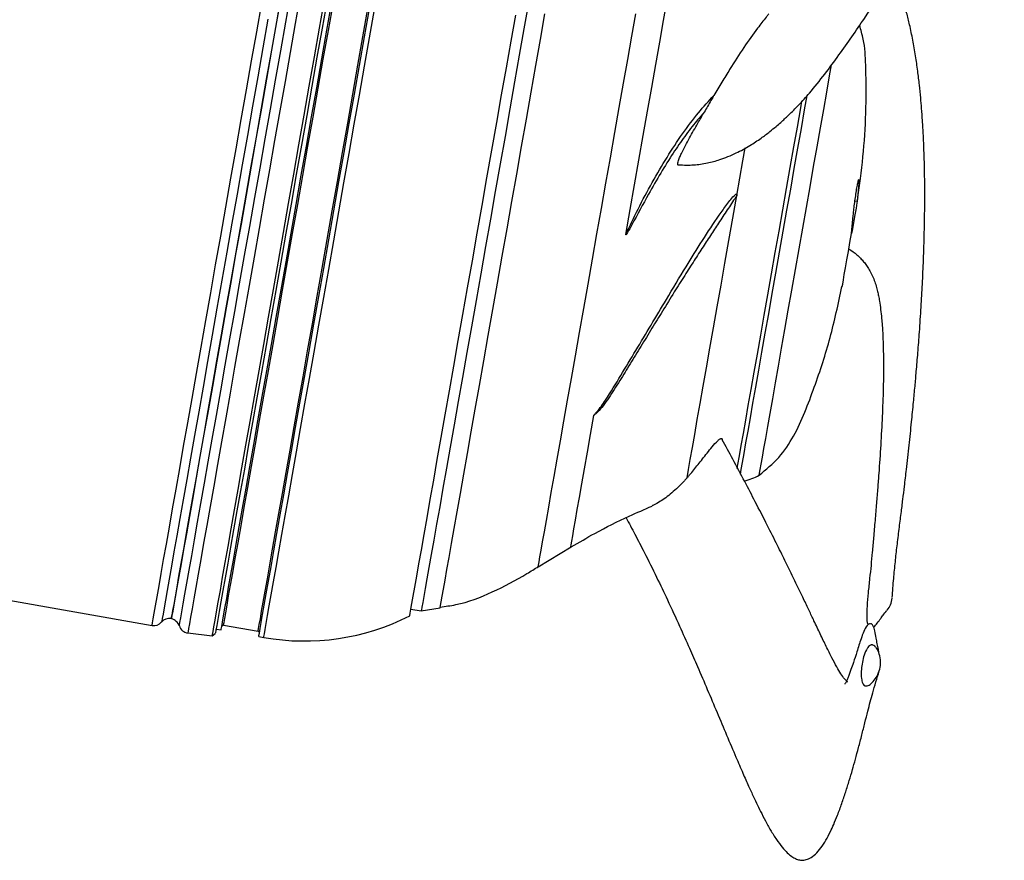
# Model space of a CAD drawing. Extents: x 3028 to 3864, y 3633 to 4147.
# Tile 7 of 8: x 3655 to 3848, y 3633 to 3798. Entities that reach past the tile are written whole.
import ezdxf

# ---------------------------------------------------------------- set-up
doc = ezdxf.new("R2010")
doc.units = 0
doc.header["$LTSCALE"] = 5
doc.layers.get('0').update_dxf_attribs({"linetype": 'CONTINUOUS'})

msp = doc.modelspace()

# ---------------------------------------------------------------- linework, layer by layer
at = {"color": 7, "linetype": 'CONTINUOUS'}
for p, q in [((3819.69, 3765.66), (3819.35, 3762.09)), ((3819.69, 3765.66), (3819.47, 3765.69)), ((3819.35, 3762.09), (3818.9, 3762.17)), ((3818.24, 3755.79), (3818.58, 3759.36)), ((3501.1, 3710.52), (3680.86, 3678.83)), ((3756.71, 3690.35), (3763.19, 3694.27)), ((3685.66, 3686.1), (3685.71, 3686.09)), ((3731.71, 3682.05), (3733.74, 3681.69)), ((3733.74, 3681.69), (3737.46, 3682.31)), ((3693.45, 3678.13), (3694.43, 3677.96)), ((3694.9, 3678.89), (3701.7, 3677.69)), ((3687.88, 3677.36), (3692.7, 3676.77)), ((3692.7, 3676.77), (3693.29, 3677.23)), ((3701.82, 3676.65), (3702.8, 3676.48))]:
    msp.add_line(p, q, dxfattribs=at)
at = {"color": 7, "linetype": 'CONTINUOUS', "flags": 128}
for points in [[(3773.9, 3755.61), (3774.76, 3760.49), (3775.62, 3765.37), (3776.48, 3770.23), (3777.33, 3775.05), (3778.17, 3779.8), (3778.99, 3784.46), (3779.79, 3788.99), (3780.56, 3793.39), (3781.31, 3797.61), (3782.02, 3801.65), (3782.7, 3805.48), (3783.33, 3809.09), (3783.92, 3812.44), (3784.47, 3815.53), (3784.96, 3818.34), (3785.41, 3820.85), (3785.79, 3823.05), (3786.13, 3824.93), (3786.4, 3826.48), (3786.61, 3827.69), (3786.77, 3828.55)], [(3706.25, 3802.86), (3705.28, 3797.36), (3704.3, 3791.78), (3703.3, 3786.13), (3702.3, 3780.44), (3701.29, 3774.74), (3700.29, 3769.03), (3699.28, 3763.34), (3698.29, 3757.69), (3697.3, 3752.11), (3696.33, 3746.61), (3695.38, 3741.21), (3694.45, 3735.93), (3693.55, 3730.8), (3692.67, 3725.83), (3691.82, 3721.03), (3691.01, 3716.43), (3690.24, 3712.04), (3689.51, 3707.88), (3688.82, 3703.97), (3688.17, 3700.31), (3687.57, 3696.93), (3687.03, 3693.83), (3686.53, 3691.02), (3686.09, 3688.52), (3685.71, 3686.34), (3685.38, 3684.47), (3685.11, 3682.94), (3684.9, 3681.74), (3684.74, 3680.88), (3684.65, 3680.37), (3684.62, 3680.19), (3684.62, 3680.19)], [(3706.31, 3802.87), (3705.33, 3797.37), (3704.35, 3791.78), (3703.35, 3786.13), (3702.35, 3780.44), (3701.34, 3774.73), (3700.33, 3769.01), (3699.33, 3763.32), (3698.34, 3757.67), (3697.35, 3752.08), (3696.38, 3746.58), (3695.43, 3741.18), (3694.5, 3735.9), (3693.59, 3730.76), (3692.71, 3725.78), (3691.87, 3720.98), (3691.05, 3716.38), (3690.28, 3711.99), (3689.55, 3707.82), (3688.85, 3703.91), (3688.21, 3700.25), (3687.61, 3696.86), (3687.07, 3693.76), (3686.57, 3690.95), (3686.13, 3688.45), (3685.74, 3686.26), (3685.41, 3684.4), (3685.14, 3682.86), (3684.93, 3681.66), (3684.78, 3680.8), (3684.69, 3680.28), (3684.66, 3680.11)], [(3715.24, 3801.71), (3714.25, 3796.12), (3713.25, 3790.46), (3712.24, 3784.73), (3711.23, 3778.96), (3710.21, 3773.16), (3709.18, 3767.37), (3708.17, 3761.6), (3707.16, 3755.87), (3706.16, 3750.2), (3705.17, 3744.62), (3704.21, 3739.14), (3703.26, 3733.79), (3702.34, 3728.58), (3701.45, 3723.53), (3700.6, 3718.67), (3699.77, 3714), (3698.99, 3709.55), (3698.24, 3705.33), (3697.54, 3701.35), (3696.89, 3697.64), (3696.28, 3694.21), (3695.73, 3691.06), (3695.23, 3688.22), (3694.78, 3685.68), (3694.39, 3683.46), (3694.06, 3681.57), (3693.78, 3680.01), (3693.57, 3678.8), (3693.41, 3677.93), (3693.32, 3677.4), (3693.29, 3677.23)], [(3703.09, 3774.42), (3704.11, 3780.2), (3705.12, 3785.95), (3706.13, 3791.66), (3707.13, 3797.31), (3708.11, 3802.88)], [(3709.97, 3802.6), (3708.98, 3797.03), (3707.99, 3791.36), (3706.98, 3785.64), (3705.96, 3779.88), (3704.94, 3774.09)], [(3709.71, 3773.25), (3710.73, 3779.02), (3711.75, 3784.77), (3712.75, 3790.48), (3713.75, 3796.12), (3714.73, 3801.69)], [(3680.86, 3678.83), (3680.88, 3678.92), (3680.96, 3679.35), (3681.09, 3680.13), (3681.29, 3681.25), (3681.55, 3682.7), (3681.86, 3684.48), (3682.23, 3686.59), (3682.66, 3689.02), (3683.14, 3691.76), (3683.68, 3694.79), (3684.27, 3698.11), (3684.9, 3701.72), (3685.58, 3705.58), (3686.31, 3709.69), (3687.07, 3714.04), (3687.88, 3718.61), (3688.72, 3723.38), (3689.59, 3728.34), (3690.5, 3733.46), (3691.43, 3738.74), (3692.38, 3744.14), (3693.35, 3749.66), (3694.34, 3755.27), (3695.35, 3760.95), (3696.36, 3766.69), (3697.37, 3772.45), (3698.39, 3778.22), (3699.41, 3783.99), (3700.42, 3789.72), (3701.42, 3795.4), (3702.41, 3801.01)], [(3711.19, 3772.99), (3712.2, 3778.73), (3713.21, 3784.44), (3714.21, 3790.12), (3715.2, 3795.73), (3716.18, 3801.26)], [(3711.49, 3772.94), (3712.5, 3778.67), (3713.5, 3784.38), (3714.5, 3790.05), (3715.49, 3795.66), (3716.47, 3801.18)], [(3718.28, 3771.74), (3719.29, 3777.47), (3720.3, 3783.19), (3721.3, 3788.86), (3722.29, 3794.46), (3723.26, 3799.98)], [(3718.58, 3771.69), (3719.59, 3777.43), (3720.6, 3783.14), (3721.6, 3788.82), (3722.59, 3794.43), (3723.56, 3799.96)], [(3719.56, 3771.51), (3720.57, 3777.25), (3721.58, 3782.97), (3722.58, 3788.64), (3723.57, 3794.26), (3724.55, 3799.79)], [(3754.78, 3801.01), (3753.9, 3795.98), (3752.99, 3790.84), (3752.06, 3785.59), (3751.12, 3780.27), (3750.18, 3774.89), (3749.22, 3769.47), (3748.26, 3764.04), (3747.31, 3758.62), (3746.36, 3753.23), (3745.42, 3747.9), (3744.49, 3742.64), (3743.58, 3737.48), (3742.69, 3732.44), (3741.83, 3727.54), (3740.99, 3722.8), (3740.19, 3718.23), (3739.42, 3713.87), (3738.69, 3709.72), (3737.99, 3705.8), (3737.35, 3702.13), (3736.75, 3698.73)], [(3703.62, 3797.9), (3702.62, 3792.25), (3701.62, 3786.55), (3700.6, 3780.8), (3699.59, 3775.04)], [(3737.46, 3682.31), (3737.47, 3682.37), (3737.54, 3682.76), (3737.67, 3683.49), (3737.86, 3684.57), (3738.11, 3685.98), (3738.42, 3687.73), (3738.78, 3689.81), (3739.21, 3692.2), (3739.68, 3694.9), (3740.21, 3697.9), (3740.79, 3701.18), (3741.42, 3704.73), (3742.09, 3708.54), (3742.8, 3712.59), (3743.55, 3716.86), (3744.34, 3721.33), (3745.16, 3725.99), (3746.01, 3730.81), (3746.89, 3735.78), (3747.79, 3740.88), (3748.71, 3746.08), (3749.64, 3751.37), (3750.58, 3756.71), (3751.53, 3762.09), (3752.48, 3767.49), (3753.43, 3772.88), (3754.38, 3778.24), (3755.31, 3783.54), (3756.24, 3788.78), (3757.14, 3793.92), (3758.03, 3798.93)], [(3746.64, 3766.74), (3747.61, 3772.19), (3748.56, 3777.63), (3749.51, 3783.02), (3750.45, 3788.34), (3751.38, 3793.58), (3752.28, 3798.71)], [(3759.27, 3704.92), (3759.83, 3708.06), (3760.43, 3711.46), (3761.07, 3715.1), (3761.75, 3718.98), (3762.47, 3723.06), (3763.23, 3727.33), (3764.01, 3731.77), (3764.82, 3736.35), (3765.65, 3741.07), (3766.5, 3745.88), (3767.36, 3750.78), (3768.23, 3755.73), (3769.11, 3760.72), (3769.99, 3765.71), (3770.87, 3770.69), (3771.74, 3775.63), (3772.6, 3780.52), (3773.45, 3785.31), (3774.28, 3790), (3775.08, 3794.56), (3775.86, 3798.97)], [(3801.79, 3717.9), (3802.24, 3720.49), (3802.75, 3723.35), (3803.3, 3726.45), (3803.88, 3729.77), (3804.5, 3733.28), (3805.15, 3736.96), (3805.82, 3740.77), (3806.51, 3744.7), (3807.22, 3748.71), (3807.94, 3752.77), (3808.66, 3756.86), (3809.38, 3760.94), (3810.09, 3764.98), (3810.79, 3768.95), (3811.47, 3772.83), (3812.13, 3776.58), (3812.77, 3780.17), (3813.37, 3783.59), (3813.94, 3786.8), (3814.31, 3788.92)], [(3797.91, 3717.02), (3798.37, 3719.64), (3798.88, 3722.52), (3799.43, 3725.65), (3800.02, 3728.98), (3800.64, 3732.52), (3801.29, 3736.21), (3801.97, 3740.06), (3802.67, 3744.01), (3803.38, 3748.05), (3804.1, 3752.16), (3804.83, 3756.29), (3805.56, 3760.42), (3806.29, 3764.53), (3807, 3768.58), (3807.7, 3772.55), (3808.38, 3776.4), (3809.03, 3780.11), (3809.53, 3782.93)], [(3795.78, 3709.69), (3795.92, 3710.44), (3796.22, 3712.16), (3796.58, 3714.19), (3796.99, 3716.52), (3797.45, 3719.15), (3797.96, 3722.04), (3798.52, 3725.19), (3799.11, 3728.55), (3799.74, 3732.12), (3800.4, 3735.87), (3801.09, 3739.77), (3801.8, 3743.78), (3802.52, 3747.89), (3803.26, 3752.06), (3804, 3756.27), (3804.74, 3760.47), (3805.48, 3764.65), (3806.2, 3768.77), (3806.91, 3772.8), (3807.6, 3776.72), (3808.27, 3780.49), (3808.5, 3781.79)], [(3699.59, 3775.04), (3698.57, 3769.27), (3697.56, 3763.52), (3696.55, 3757.82), (3695.56, 3752.17), (3694.58, 3746.62), (3693.61, 3741.16), (3692.67, 3735.83), (3691.76, 3730.64), (3690.87, 3725.62), (3690.02, 3720.77), (3689.2, 3716.12), (3688.42, 3711.69), (3687.68, 3707.49), (3686.98, 3703.53), (3686.33, 3699.84), (3685.73, 3696.42), (3685.17, 3693.29), (3684.67, 3690.45), (3684.23, 3687.93), (3683.84, 3685.72), (3683.51, 3683.83), (3683.23, 3682.29), (3683.02, 3681.07), (3682.87, 3680.21), (3682.77, 3679.68), (3682.74, 3679.51)], [(3686.22, 3678.74), (3686.25, 3678.92), (3686.34, 3679.44), (3686.5, 3680.31), (3686.71, 3681.52), (3686.98, 3683.07), (3687.32, 3684.96), (3687.71, 3687.17), (3688.15, 3689.7), (3688.65, 3692.54), (3689.21, 3695.68), (3689.81, 3699.1), (3690.46, 3702.8), (3691.16, 3706.77), (3691.9, 3710.97), (3692.69, 3715.41), (3693.51, 3720.07), (3694.36, 3724.92), (3695.25, 3729.96), (3696.17, 3735.15), (3697.11, 3740.49), (3698.07, 3745.95), (3699.05, 3751.52), (3700.05, 3757.17), (3701.06, 3762.89), (3702.07, 3768.64), (3703.09, 3774.42)], [(3704.94, 3774.09), (3703.92, 3768.31), (3702.9, 3762.54), (3701.89, 3756.82), (3700.9, 3751.16), (3699.91, 3745.58), (3698.95, 3740.1), (3698, 3734.75), (3697.08, 3729.53), (3696.19, 3724.48), (3695.33, 3719.6), (3694.51, 3714.92), (3693.72, 3710.45), (3692.97, 3706.2), (3692.26, 3702.21), (3691.6, 3698.46), (3690.99, 3694.99), (3690.43, 3691.8), (3689.92, 3688.91), (3689.46, 3686.32), (3689.06, 3684.05), (3688.72, 3682.09), (3688.43, 3680.47), (3688.2, 3679.18), (3688.04, 3678.23), (3687.93, 3677.63), (3687.89, 3677.37), (3687.88, 3677.36)], [(3692.7, 3676.77), (3692.7, 3676.78), (3692.75, 3677.04), (3692.86, 3677.64), (3693.02, 3678.59), (3693.25, 3679.87), (3693.53, 3681.49), (3693.88, 3683.44), (3694.28, 3685.71), (3694.73, 3688.29), (3695.24, 3691.17), (3695.8, 3694.35), (3696.41, 3697.82), (3697.07, 3701.55), (3697.77, 3705.54), (3698.52, 3709.77), (3699.31, 3714.23), (3700.13, 3718.9), (3700.99, 3723.76), (3701.88, 3728.81), (3702.79, 3734.01), (3703.74, 3739.35), (3704.7, 3744.81), (3705.68, 3750.38), (3706.68, 3756.02), (3707.68, 3761.73), (3708.7, 3767.48), (3709.71, 3773.25)], [(3694.43, 3677.96), (3694.46, 3678.13), (3694.56, 3678.65), (3694.71, 3679.51), (3694.92, 3680.72), (3695.19, 3682.26), (3695.52, 3684.13), (3695.91, 3686.33), (3696.35, 3688.84), (3696.85, 3691.66), (3697.4, 3694.78), (3698, 3698.18), (3698.65, 3701.86), (3699.34, 3705.79), (3700.08, 3709.97), (3700.86, 3714.38), (3701.67, 3719), (3702.52, 3723.83), (3703.4, 3728.83), (3704.31, 3733.99), (3705.25, 3739.29), (3706.21, 3744.72), (3707.18, 3750.25), (3708.17, 3755.86), (3709.17, 3761.53), (3710.18, 3767.25), (3711.19, 3772.99)], [(3694.9, 3678.89), (3694.92, 3678.99), (3695, 3679.42), (3695.14, 3680.21), (3695.33, 3681.34), (3695.59, 3682.81), (3695.91, 3684.62), (3696.29, 3686.75), (3696.72, 3689.2), (3697.21, 3691.97), (3697.75, 3695.04), (3698.34, 3698.4), (3698.98, 3702.03), (3699.67, 3705.93), (3700.4, 3710.08), (3701.17, 3714.46), (3701.99, 3719.06), (3702.83, 3723.86), (3703.71, 3728.84), (3704.62, 3733.99), (3705.55, 3739.28), (3706.51, 3744.69), (3707.48, 3750.22), (3708.47, 3755.82), (3709.47, 3761.49), (3710.47, 3767.2), (3711.49, 3772.94)], [(3795.7, 3763.26), (3796.31, 3766.7), (3796.91, 3770.1), (3797.35, 3772.61)], [(3701.7, 3677.69), (3701.71, 3677.79), (3701.79, 3678.23), (3701.93, 3679.01), (3702.13, 3680.14), (3702.39, 3681.61), (3702.71, 3683.42), (3703.08, 3685.55), (3703.52, 3688.01), (3704, 3690.77), (3704.55, 3693.84), (3705.14, 3697.2), (3705.78, 3700.83), (3706.47, 3704.73), (3707.2, 3708.88), (3707.97, 3713.26), (3708.78, 3717.86), (3709.63, 3722.66), (3710.51, 3727.64), (3711.41, 3732.79), (3712.35, 3738.08), (3713.3, 3743.5), (3714.27, 3749.02), (3715.26, 3754.62), (3716.26, 3760.29), (3717.27, 3766.01), (3718.28, 3771.74)], [(3701.82, 3676.65), (3701.85, 3676.83), (3701.94, 3677.35), (3702.09, 3678.21), (3702.31, 3679.42), (3702.58, 3680.96), (3702.91, 3682.83), (3703.3, 3685.03), (3703.74, 3687.54), (3704.24, 3690.36), (3704.79, 3693.48), (3705.39, 3696.88), (3706.03, 3700.55), (3706.73, 3704.49), (3707.46, 3708.67), (3708.24, 3713.08), (3709.06, 3717.7), (3709.91, 3722.52), (3710.79, 3727.52), (3711.7, 3732.68), (3712.63, 3737.99), (3713.59, 3743.41), (3714.57, 3748.94), (3715.56, 3754.56), (3716.56, 3760.23), (3717.56, 3765.95), (3718.58, 3771.69)], [(3702.8, 3676.48), (3702.83, 3676.65), (3702.93, 3677.17), (3703.08, 3678.04), (3703.29, 3679.24), (3703.56, 3680.78), (3703.89, 3682.66), (3704.28, 3684.85), (3704.72, 3687.37), (3705.22, 3690.19), (3705.77, 3693.3), (3706.37, 3696.7), (3707.02, 3700.38), (3707.71, 3704.31), (3708.45, 3708.49), (3709.23, 3712.9), (3710.04, 3717.53), (3710.89, 3722.35), (3711.77, 3727.35), (3712.68, 3732.51), (3713.62, 3737.81), (3714.58, 3743.24), (3715.55, 3748.77), (3716.54, 3754.38), (3717.54, 3760.06), (3718.55, 3765.78), (3719.56, 3771.51)], [(3731.48, 3680.72), (3731.49, 3680.81), (3731.57, 3681.25), (3731.71, 3682.02), (3731.9, 3683.14), (3732.16, 3684.6), (3732.47, 3686.38), (3732.85, 3688.49), (3733.27, 3690.91), (3733.75, 3693.64), (3734.29, 3696.67), (3734.87, 3699.97), (3735.5, 3703.55), (3736.18, 3707.38), (3736.89, 3711.44), (3737.65, 3715.73), (3738.44, 3720.23), (3739.27, 3724.91), (3740.12, 3729.77), (3741.01, 3734.77), (3741.91, 3739.9), (3742.83, 3745.13), (3743.77, 3750.46), (3744.72, 3755.85), (3745.68, 3761.28), (3746.64, 3766.74)], [(3785.93, 3707.81), (3786.22, 3709.46), (3786.57, 3711.45), (3786.97, 3713.75), (3787.43, 3716.36), (3787.94, 3719.25), (3788.5, 3722.41), (3789.1, 3725.82), (3789.74, 3729.45), (3790.42, 3733.28), (3791.12, 3737.27), (3791.85, 3741.41), (3792.6, 3745.67), (3793.37, 3750.01), (3794.14, 3754.41), (3794.92, 3758.84), (3795.7, 3763.26)], [(3819.35, 3762.09), (3819.46, 3762.72), (3819.51, 3763.01), (3819.52, 3763.03)], [(3819.35, 3762.09), (3819.3, 3761.82), (3819.12, 3760.79), (3818.89, 3759.5), (3818.63, 3757.99), (3818.34, 3756.34), (3818.25, 3755.83)], [(3816.39, 3745.3), (3816.41, 3745.42), (3816.5, 3745.89), (3816.63, 3746.68), (3816.82, 3747.76), (3817.06, 3749.09), (3817.33, 3750.63), (3817.63, 3752.3), (3817.93, 3754.04), (3818.24, 3755.79)], [(3763.08, 3694.25), (3763.09, 3694.3), (3763.15, 3694.65), (3763.28, 3695.36), (3763.47, 3696.41), (3763.71, 3697.81), (3764.02, 3699.54), (3764.38, 3701.6), (3764.8, 3703.97), (3765.27, 3706.65), (3765.79, 3709.61), (3766.36, 3712.85), (3766.98, 3716.34), (3767.64, 3720.07)], [(3796.41, 3708.54), (3796.57, 3709.44), (3796.82, 3710.86), (3797.13, 3712.61), (3797.49, 3714.67), (3797.91, 3717.02)], [(3800.1, 3708.34), (3800.11, 3708.38), (3800.17, 3708.73), (3800.29, 3709.43), (3800.48, 3710.48), (3800.72, 3711.86), (3801.02, 3713.56), (3801.38, 3715.58), (3801.79, 3717.9)], [(3756.71, 3690.35), (3756.71, 3690.37), (3756.76, 3690.67), (3756.87, 3691.3), (3757.04, 3692.28), (3757.28, 3693.59), (3757.57, 3695.23), (3757.91, 3697.2), (3758.31, 3699.47), (3758.77, 3702.05), (3759.27, 3704.92)], [(3736.75, 3698.73), (3736.2, 3695.6), (3735.7, 3692.77), (3735.25, 3690.24), (3734.86, 3688.02), (3734.52, 3686.12), (3734.25, 3684.55), (3734.03, 3683.32), (3733.87, 3682.43), (3733.78, 3681.89), (3733.74, 3681.69), (3733.74, 3681.69)]]:
    msp.add_lwpolyline(points, dxfattribs=at)
at = {"color": 7, "linetype": 'CONTINUOUS'}
for centre, radius, start, end in [((3795.14, 3717.02), 10, 281.609, 299.7183), ((3684.28, 3678.22), 2, 80, 140), ((3684.31, 3678.14), 2, 17.483, 80), ((3710.77, 3721.68), 45.9, 260, 296.8074), ((3681.21, 3680.8), 2, 260, 320), ((3688.13, 3679.34), 2, 197.483, 263), ((3694.85, 3678.59), 0.3, 80, 170), ((3701.65, 3677.4), 0.3, 350, 80)]:
    msp.add_arc(centre, radius, start, end, dxfattribs=at)
for points, knots in [([(3784.34, 3769.29), (3785.31, 3769.26), (3787.13, 3769.19), (3789.83, 3769.59), (3792.6, 3770.33), (3795.4, 3771.47), (3798.12, 3772.95), (3800.33, 3774.41), (3802.04, 3775.7), (3803.31, 3776.74), (3804.52, 3777.79), (3806.04, 3779.17), (3807.93, 3781.1), (3810.32, 3783.75), (3812.97, 3787.06), (3816.6, 3791.97), (3820.64, 3797.77), (3824.19, 3803.4), (3826.65, 3807.62), (3828.47, 3810.92), (3830.29, 3814.33), (3832.15, 3817.95), (3834.01, 3821.66), (3835.69, 3825.14), (3837.11, 3828.14), (3838.55, 3831.26), (3840.09, 3834.67), (3841.57, 3838.02), (3842.88, 3841.05), (3843.99, 3843.66), (3845.03, 3846.17), (3845.99, 3848.51), (3847.03, 3851.07), (3847.72, 3852.83), (3848.09, 3853.78), (3848.23, 3854.12), (3848.23, 3854.15), (3848.24, 3854.15)], [0, 0, 0, 0, 0.036172, 0.068388, 0.097151, 0.134579, 0.165835, 0.191334, 0.211258, 0.225664, 0.23627, 0.253922, 0.276485, 0.301136, 0.337687, 0.373445, 0.440575, 0.500596, 0.527554, 0.554988, 0.585352, 0.617757, 0.651153, 0.682431, 0.711705, 0.741532, 0.772754, 0.803729, 0.833525, 0.864486, 0.887182, 0.9115, 0.935803, 0.971176, 0.988719, 0.995615, 1, 1, 1, 1]), ([(3826.24, 3684.33), (3826.32, 3685.57), (3826.48, 3687.88), (3826.82, 3691.27), (3827.19, 3694.51), (3827.58, 3697.67), (3827.96, 3700.71), (3828.31, 3703.52), (3828.66, 3706.4), (3829.08, 3709.94), (3829.54, 3714.15), (3830.01, 3718.57), (3830.39, 3722.43), (3830.7, 3725.73), (3830.98, 3728.97), (3831.28, 3732.52), (3831.6, 3736.75), (3831.9, 3741.24), (3832.17, 3745.98), (3832.38, 3750.86), (3832.55, 3756.21), (3832.62, 3760.99), (3832.62, 3764.87), (3832.59, 3767.52), (3832.54, 3769.92), (3832.46, 3772.38), (3832.35, 3775.12), (3832.19, 3777.84), (3832.01, 3780.29), (3831.81, 3782.62), (3831.56, 3785.07), (3831.23, 3787.83), (3830.8, 3790.79), (3830.28, 3793.82), (3829.69, 3796.63), (3829.11, 3798.99), (3828.5, 3801.18), (3827.74, 3803.54), (3826.99, 3805.56), (3826.43, 3806.7), (3826.28, 3807.01)], [0, 0, 0, 0, 0.028285, 0.053045, 0.075928, 0.100046, 0.123075, 0.143057, 0.161628, 0.18572, 0.220038, 0.25284, 0.280749, 0.30301, 0.323704, 0.3502, 0.379422, 0.415043, 0.44783, 0.483264, 0.523295, 0.568568, 0.594166, 0.614961, 0.631575, 0.650964, 0.675088, 0.700167, 0.720906, 0.738777, 0.761612, 0.787411, 0.81604, 0.847415, 0.879056, 0.904799, 0.924452, 0.951483, 0.986683, 1, 1, 1, 1]), ([(3801.99, 3798.92), (3801.96, 3798.88), (3801.78, 3798.67), (3801.06, 3797.8), (3799.48, 3795.78), (3797.09, 3792.43), (3794.74, 3788.76), (3792.77, 3785.54), (3791.71, 3783.78), (3791.19, 3782.9)], [0, 0, 0, 0, 0.010228, 0.05114, 0.214869, 0.470035, 0.725207, 0.862433, 1, 1, 1, 1]), ([(3819.47, 3762.93), (3819.64, 3764.15), (3820.22, 3768.22), (3820.93, 3775.16), (3821.15, 3782.61), (3821.04, 3788.87), (3820.84, 3793.25), (3820.07, 3795.78), (3819.8, 3796.67)], [0, 0, 0, 0, 0.109193, 0.362897, 0.616074, 0.766958, 0.917352, 1, 1, 1, 1]), ([(3773.9, 3755.61), (3774.7, 3757.29), (3776.36, 3760.79), (3779.07, 3765.86), (3781.98, 3770.83), (3785.01, 3775.42), (3788.07, 3779.51), (3790.18, 3781.8), (3791.19, 3782.9)], [0, 0, 0, 0, 0.157522, 0.329055, 0.50079, 0.673621, 0.843498, 1, 1, 1, 1]), ([(3791.19, 3782.9), (3791.15, 3782.84), (3790.96, 3782.52), (3790.33, 3781.44), (3789.74, 3780.39), (3789.3, 3779.62)], [0, 0, 0, 0, 0.0542, 0.300475, 1, 1, 1, 1]), ([(3789.3, 3779.62), (3788.8, 3779.05), (3787.49, 3777.57), (3785.45, 3774.91), (3783.11, 3771.5), (3780.75, 3767.7), (3778.05, 3763.01), (3775.91, 3759.03), (3774.47, 3756.36), (3774.07, 3755.71), (3773.96, 3755.56), (3773.93, 3755.53), (3773.91, 3755.53), (3773.91, 3755.53), (3773.9, 3755.53), (3773.9, 3755.53), (3773.9, 3755.54), (3773.9, 3755.57), (3773.9, 3755.59), (3773.9, 3755.61)], [0, 0, 0, 0, 0.0877235, 0.2296095, 0.3724853, 0.5328766, 0.6943265, 0.9211545, 0.9778417, 0.9920523, 0.9956369, 0.9965187, 0.9968503, 0.9970404, 0.9972503, 0.9974592, 0.9978008, 0.9981398, 1, 1, 1, 1]), ([(3784.44, 3769.29), (3784.43, 3769.28), (3784.36, 3769.24), (3784.27, 3769.22), (3784.19, 3769.24), (3784.14, 3769.27), (3784.11, 3769.32), (3784.09, 3769.4), (3784.09, 3769.6), (3784.2, 3770.07), (3784.46, 3770.75), (3785.19, 3772.34), (3786.41, 3774.59), (3787.92, 3777.26), (3788.89, 3778.91), (3789.3, 3779.62)], [0, 0, 0, 0, 0.0058318, 0.0206109, 0.025514, 0.0296458, 0.0337793, 0.0389614, 0.0484045, 0.079196, 0.1495229, 0.2208008, 0.5012852, 0.7835567, 1, 1, 1, 1]), ([(3818.58, 3759.36), (3818.61, 3759.67), (3818.66, 3760.28), (3818.81, 3761.55), (3819, 3762.9), (3819.19, 3764.21), (3819.39, 3765.33), (3819.55, 3766.11), (3819.65, 3766.49), (3819.68, 3766.43), (3819.68, 3766.42)], [0, 0, 0, 0, 0.135493, 0.270991, 0.406385, 0.541554, 0.676495, 0.811316, 0.946196, 1, 1, 1, 1]), ([(3819.72, 3766.39), (3819.72, 3766.25), (3819.72, 3766.08), (3819.7, 3765.74), (3819.69, 3765.66)], [0, 0, 0, 0, 0.7609472, 1, 1, 1, 1]), ([(3767.64, 3720.07), (3767.64, 3720.08), (3767.66, 3720.14), (3767.87, 3720.38), (3768.71, 3721.31), (3770.49, 3723.88), (3772.89, 3727.9), (3775.88, 3732.83), (3778.87, 3737.82), (3782.14, 3743.32), (3785.49, 3748.9), (3788.94, 3754.45), (3791.61, 3758.52), (3793.49, 3761.18), (3794.54, 3762.51), (3795.11, 3763.21), (3795.5, 3763.49), (3795.58, 3763.52), (3795.62, 3763.53), (3795.66, 3763.52), (3795.68, 3763.51), (3795.7, 3763.48), (3795.72, 3763.44), (3795.72, 3763.36), (3795.71, 3763.29), (3795.7, 3763.26)], [0, 0, 0, 0, 0.000838, 0.003851, 0.017648, 0.073134, 0.183323, 0.293796, 0.404021, 0.514779, 0.656343, 0.771242, 0.887138, 0.937563, 0.962931, 0.988498, 0.991657, 0.992762, 0.993874, 0.994471, 0.995073, 0.995602, 0.996368, 0.997837, 1, 1, 1, 1]), ([(3795.7, 3763.26), (3795.15, 3762.43), (3794.03, 3760.73), (3792.37, 3758.22), (3790.71, 3755.7), (3789.05, 3753.15), (3787.3, 3750.44), (3785.41, 3747.48), (3783.32, 3744.16), (3781.18, 3740.69), (3778.99, 3737.12), (3776.88, 3733.67), (3774.79, 3730.24), (3773.04, 3727.42), (3771.64, 3725.21), (3770.56, 3723.54), (3769.55, 3722.06), (3768.57, 3720.88), (3767.91, 3720.3), (3767.64, 3720.07)], [0, 0, 0, 0, 0.0594606, 0.1212478, 0.1778987, 0.2362624, 0.2985115, 0.3647733, 0.4384701, 0.5234654, 0.5985958, 0.679287, 0.7569966, 0.8325867, 0.8737003, 0.9115132, 0.949855, 0.9794852, 1, 1, 1, 1]), ([(3817.71, 3752.79), (3818.26, 3752.42), (3819.09, 3751.87), (3820, 3750.98), (3820.64, 3750.25), (3821.21, 3749.5), (3821.76, 3748.63), (3822.26, 3747.68), (3822.68, 3746.69), (3823.06, 3745.55), (3823.34, 3744.45), (3823.54, 3743.55), (3823.75, 3742.41), (3823.96, 3740.91), (3824.14, 3739.3), (3824.27, 3737.62), (3824.4, 3735.5), (3824.49, 3732.59), (3824.52, 3729.12), (3824.46, 3724.9), (3824.28, 3719.97), (3823.98, 3714.38), (3823.66, 3709.65), (3823.37, 3705.81), (3823.12, 3702.74), (3822.85, 3699.46), (3822.57, 3696.26), (3822.3, 3693.3), (3822.07, 3690.64), (3821.78, 3687.99), (3821.5, 3685.33), (3821.25, 3682.79), (3821.22, 3680.75), (3821.22, 3679.47), (3821.44, 3678.99), (3821.46, 3678.94)], [0, 0, 0, 0, 0.0399404, 0.0601389, 0.0801446, 0.1018991, 0.1260482, 0.1559585, 0.1893989, 0.2170565, 0.2426444, 0.2631955, 0.2870262, 0.3178492, 0.3483784, 0.3712231, 0.4017584, 0.4429156, 0.48684, 0.5312658, 0.5905278, 0.6491256, 0.7056923, 0.7334155, 0.7636118, 0.7966133, 0.8301414, 0.8582156, 0.883753, 0.9088455, 0.9368575, 0.9627481, 0.9843433, 0.9986646, 1, 1, 1, 1]), ([(3800.1, 3708.34), (3801.44, 3709.45), (3804.09, 3711.66), (3807.01, 3716), (3809.11, 3720.73), (3810.93, 3725.6), (3813.17, 3732.06), (3814.94, 3738.68), (3816, 3743.69), (3816.36, 3745.39)], [0, 0, 0, 0, 0.125871, 0.249891, 0.376022, 0.502404, 0.627503, 0.873382, 1, 1, 1, 1]), ([(3785.93, 3707.81), (3785.96, 3707.85), (3786.13, 3708.04), (3786.84, 3708.87), (3788.08, 3710.4), (3789.55, 3712.29), (3790.85, 3713.91), (3791.66, 3714.86), (3792.29, 3715.42), (3792.52, 3715.53), (3792.6, 3715.55), (3792.65, 3715.56), (3792.7, 3715.55), (3792.76, 3715.52), (3792.83, 3715.44), (3792.83, 3715.37), (3792.84, 3715.32)], [0, 0, 0, 0, 0.017168, 0.085841, 0.360676, 0.635556, 0.774128, 0.913701, 0.95061, 0.957984, 0.961904, 0.96517, 0.968447, 0.973501, 0.982348, 1, 1, 1, 1]), ([(3817.42, 3667.72), (3817.42, 3667.72), (3817.44, 3667.75), (3817.37, 3667.85), (3817.23, 3668.01), (3816.78, 3668.41), (3816.16, 3669.27), (3815.35, 3670.64), (3814.4, 3672.43), (3813.32, 3674.6), (3812.14, 3677.05), (3811, 3679.45), (3809.9, 3681.77), (3808.74, 3684.2), (3807.24, 3687.32), (3805.52, 3690.85), (3803.63, 3694.68), (3801.63, 3698.66), (3799.47, 3702.86), (3797.2, 3707.21), (3795.03, 3711.29), (3793.53, 3714.05), (3792.84, 3715.32)], [0, 0, 0, 0, 0.005956, 0.039147, 0.079057, 0.117755, 0.179666, 0.24216, 0.305939, 0.369789, 0.429232, 0.483894, 0.521818, 0.562737, 0.61414, 0.676749, 0.725349, 0.780132, 0.841998, 0.893788, 0.950931, 1, 1, 1, 1]), ([(3785.93, 3707.81), (3785.89, 3707.78), (3785.72, 3707.59), (3785.01, 3706.83), (3783.94, 3705.75), (3782.62, 3704.59), (3781.44, 3703.69), (3780.3, 3702.96), (3779.51, 3702.52), (3779.1, 3702.37), (3779.05, 3702.35)], [0, 0, 0, 0, 0.013773, 0.068871, 0.289369, 0.461029, 0.633116, 0.804777, 0.976871, 1, 1, 1, 1]), ([(3763.19, 3694.26), (3764.73, 3695.16), (3768.44, 3697.34), (3773.76, 3699.99), (3777.58, 3701.64), (3779.08, 3702.28)], [0, 0, 0, 0, 0.300761, 0.72494, 1, 1, 1, 1]), ([(3773.96, 3699.99), (3774.54, 3698.91), (3775.74, 3696.69), (3777.75, 3692.78), (3779.89, 3688.47), (3782.22, 3683.6), (3784.37, 3678.92), (3786.32, 3674.55), (3788.15, 3670.38), (3789.97, 3666.14), (3791.88, 3661.62), (3793.76, 3657.15), (3795.43, 3653.21), (3796.85, 3649.93), (3797.98, 3647.37), (3798.93, 3645.3), (3799.79, 3643.48), (3800.66, 3641.73), (3801.61, 3639.92), (3802.67, 3638.05), (3803.78, 3636.35), (3804.85, 3634.96), (3805.81, 3633.98), (3806.67, 3633.33), (3807.43, 3632.94), (3808.27, 3632.7), (3809.15, 3632.75), (3810.1, 3633.1), (3811.14, 3633.86), (3812.2, 3635.07), (3813.17, 3636.56), (3814.01, 3638.15), (3814.77, 3639.82), (3815.52, 3641.64), (3816.31, 3643.79), (3817.08, 3646.07), (3817.78, 3648.3), (3818.41, 3650.44), (3819.02, 3652.6), (3819.62, 3654.87), (3820.23, 3657.23), (3820.85, 3659.63), (3821.55, 3662.46), (3822.4, 3665.79), (3823.23, 3668.46), (3823.67, 3669.9)], [0, 0, 0, 0, 0.018422, 0.037844, 0.0644, 0.088309, 0.116572, 0.141022, 0.16175, 0.18918, 0.218189, 0.249095, 0.282024, 0.307855, 0.330697, 0.350378, 0.366946, 0.385099, 0.407036, 0.432857, 0.462538, 0.491624, 0.517741, 0.540811, 0.560789, 0.580207, 0.602264, 0.626604, 0.65757, 0.687269, 0.71472, 0.738649, 0.756285, 0.777186, 0.800485, 0.822276, 0.842051, 0.860141, 0.876711, 0.894714, 0.913638, 0.930642, 0.946524, 0.971152, 1, 1, 1, 1]), ([(3737.46, 3682.45), (3738.48, 3682.58), (3742.01, 3683.05), (3747.79, 3685.29), (3753.06, 3688.12), (3756, 3689.94), (3756.75, 3690.4)], [0, 0, 0, 0, 0.1457028, 0.5075692, 0.873737, 1, 1, 1, 1]), ([(3825.21, 3681.83), (3825.48, 3682.18), (3826.02, 3682.89), (3826.16, 3683.74), (3826.23, 3684.18)], [0, 0, 0, 0, 0.493482, 1, 1, 1, 1]), ([(3822.53, 3678.51), (3822.57, 3678.54), (3822.73, 3678.64), (3823.11, 3679.07), (3823.53, 3679.59), (3824.02, 3680.27), (3824.49, 3680.95), (3824.9, 3681.45), (3825.14, 3681.75)], [0, 0, 0, 0, 0.03164, 0.120931, 0.39578, 0.525173, 0.72374, 1, 1, 1, 1]), ([(3823.75, 3672.99), (3823.58, 3673.74), (3823.33, 3674.86), (3823.07, 3676.45), (3822.83, 3677.67), (3822.6, 3678.6), (3822.3, 3679.02), (3822.19, 3679.11), (3822.12, 3679.15), (3822.02, 3679.19), (3821.89, 3679.19), (3821.61, 3679.12), (3821.01, 3678.58), (3820.57, 3677.56), (3819.99, 3675.93), (3819.34, 3673.77), (3818.61, 3671.59), (3818.1, 3670.15), (3817.81, 3669.37), (3817.54, 3668.63), (3817.28, 3668), (3817.05, 3667.5), (3816.88, 3667.25), (3816.91, 3667.29), (3816.91, 3667.3)], [0, 0, 0, 0, 0.058472, 0.086776, 0.122148, 0.151036, 0.157042, 0.15955, 0.161925, 0.163246, 0.167519, 0.172863, 0.189639, 0.241498, 0.308371, 0.416258, 0.508325, 0.585233, 0.653364, 0.733269, 0.810696, 0.897427, 0.97681, 1, 1, 1, 1]), ([(3820.95, 3666.97), (3820.9, 3666.98), (3820.8, 3667.02), (3820.61, 3667.17), (3820.32, 3667.63), (3820.05, 3669.04), (3820.23, 3671.29), (3820.74, 3673.35), (3821.41, 3674.49), (3821.68, 3674.8), (3821.92, 3674.95), (3822.09, 3675.02), (3822.28, 3675.03), (3822.53, 3674.96), (3822.85, 3674.74), (3823.32, 3674.16), (3823.76, 3673.14), (3824.02, 3671.74), (3823.85, 3670.26), (3823.31, 3668.92), (3822.59, 3667.86), (3821.89, 3667.2), (3821.37, 3666.97), (3821.12, 3666.94), (3821, 3666.96), (3820.95, 3666.97)], [0, 0, 0, 0, 0.007728, 0.015995, 0.035983, 0.089934, 0.240946, 0.395502, 0.42604, 0.44972, 0.459988, 0.468974, 0.477618, 0.486623, 0.507629, 0.533993, 0.600586, 0.678515, 0.758501, 0.836622, 0.906897, 0.962362, 0.983117, 0.991994, 1, 1, 1, 1])]:
    msp.add_open_spline(points, degree=3, knots=knots, dxfattribs=at)

doc.saveas('drawing.dxf')
